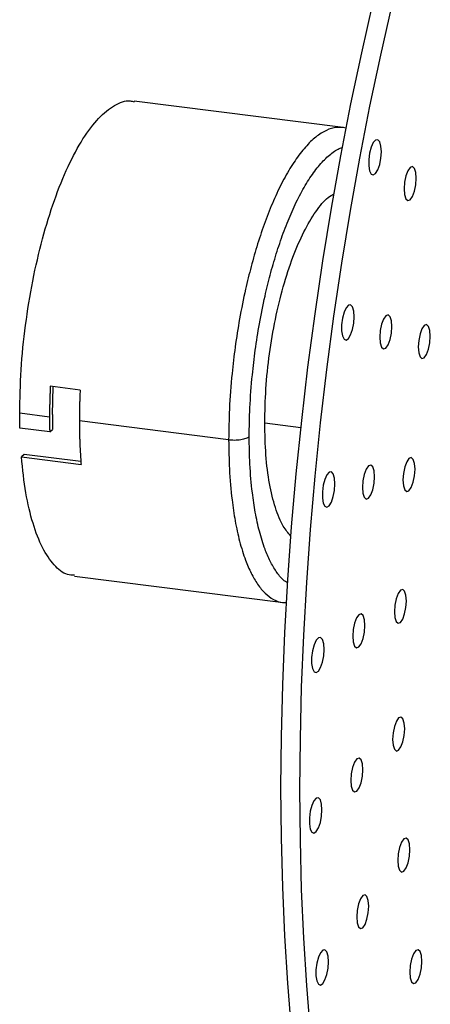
# Paper-space layout '_Dimétrica' of a CAD drawing. Header units: inches. Extents: x -0.7 to 4.9, y -6.4 to 5.3.
# Tile 2 of 9: x -0.7 to 1.3, y -3.5 to 1.4. Entities that reach past the tile are written whole.
import ezdxf

# ---------------------------------------------------------------- set-up
doc = ezdxf.new("R2010")
doc.units = ezdxf.units.IN
doc.header["$MEASUREMENT"] = 0

psp = doc.layouts.new('_Dimétrica')

# ---------------------------------------------------------------- linework, layer by layer
at = {"color": 7, "linetype": 'Continuous', "lineweight": 25}
for p, q in [((0.895, 0.8449), (-0.1362, 0.9748)), ((0.9085, 0.8411), (0.8955, 0.8449)), ((-0.4031, -0.4506), (-0.5504, -0.4321)), ((-0.5402, -0.5715), (-0.5367, -0.4338)), ((-0.5541, -0.5838), (-0.7014, -0.5653)), ((0.3298, -0.6952), (-0.4068, -0.6024)), ((0.5078, -0.6124), (0.6862, -0.6349)), ((-0.5532, -0.6572), (-0.7005, -0.6387)), ((-0.5532, -0.6572), (-0.5392, -0.6449)), ((-0.6787, -0.768), (-0.693, -0.7805)), ((-0.3992, -0.8032), (-0.6787, -0.768)), ((-0.693, -0.7805), (-0.3983, -0.8177)), ((-0.4315, -1.3688), (0.5997, -1.4987)), ((0.5992, -1.4987), (0.615, -1.4986))]:
    psp.add_line(p, q, dxfattribs=at)
at = {"color": 7, "linetype": 'Continuous', "lineweight": 25, "flags": 128}
for points in [[(1.0418, 1.462), (0.985, 1.2132), (0.9317, 0.9607), (0.8818, 0.7052), (0.8356, 0.4472), (0.793, 0.187), (0.7543, -0.0746), (0.7194, -0.3372), (0.6885, -0.6004), (0.6615, -0.8634), (0.6386, -1.1259), (0.6198, -1.3872), (0.6052, -1.6469), (0.5947, -1.9044), (0.5884, -2.1592), (0.5863, -2.4109), (0.5884, -2.6588), (0.5947, -2.9025), (0.6052, -3.1415), (0.6198, -3.3753), (0.6386, -3.6035)], [(1.1353, 1.4502), (1.0786, 1.2014), (1.0252, 0.9489), (0.9754, 0.6934), (0.9291, 0.4354), (0.8866, 0.1753), (0.8478, -0.0864), (0.813, -0.349), (0.782, -0.6121), (0.7551, -0.8752), (0.7322, -1.1376), (0.7134, -1.399), (0.6987, -1.6587), (0.6882, -1.9162), (0.6819, -2.171), (0.6798, -2.4226), (0.6819, -2.6706), (0.6882, -2.9143), (0.6987, -3.1533), (0.7134, -3.3871), (0.7322, -3.6153)], [(1.0832, 0.7249), (1.0811, 0.7531), (1.0751, 0.7737), (1.066, 0.784), (1.055, 0.7826), (1.0436, 0.7698), (1.0334, 0.7472), (1.0256, 0.7178), (1.0215, 0.6858), (1.0215, 0.6553), (1.0256, 0.6305), (1.0334, 0.6148), (1.0436, 0.6102), (1.055, 0.6174), (1.066, 0.6355), (1.0751, 0.6619), (1.0811, 0.6931), (1.0832, 0.7249)], [(1.2556, 0.5944), (1.2533, 0.6228), (1.2468, 0.6429), (1.2372, 0.6516), (1.2257, 0.6476), (1.2143, 0.6315), (1.2046, 0.6057), (1.1982, 0.5742), (1.1959, 0.5417), (1.1982, 0.5133), (1.2046, 0.4932), (1.2143, 0.4845), (1.2257, 0.4885), (1.2372, 0.5046), (1.2468, 0.5304), (1.2533, 0.5619), (1.2556, 0.5944)], [(0.9491, -0.0892), (0.947, -0.0611), (0.9409, -0.0405), (0.9318, -0.0301), (0.9208, -0.0315), (0.9094, -0.0443), (0.8992, -0.067), (0.8915, -0.0963), (0.8874, -0.1284), (0.8874, -0.1588), (0.8915, -0.1836), (0.8992, -0.1994), (0.9094, -0.2039), (0.9208, -0.1967), (0.9318, -0.1787), (0.9409, -0.1522), (0.947, -0.121), (0.9491, -0.0892)], [(1.135, -0.1374), (1.1327, -0.1089), (1.1263, -0.0888), (1.1166, -0.0801), (1.1052, -0.0841), (1.0937, -0.1003), (1.0841, -0.126), (1.0776, -0.1575), (1.0753, -0.19), (1.0776, -0.2184), (1.0841, -0.2385), (1.0937, -0.2472), (1.1052, -0.2432), (1.1166, -0.2271), (1.1263, -0.2013), (1.1327, -0.1698), (1.135, -0.1374)], [(1.3249, -0.1851), (1.3226, -0.1567), (1.3162, -0.1365), (1.3065, -0.1278), (1.2951, -0.1319), (1.2837, -0.148), (1.274, -0.1738), (1.2675, -0.2053), (1.2652, -0.2377), (1.2675, -0.2661), (1.274, -0.2863), (1.2837, -0.295), (1.2951, -0.2909), (1.3065, -0.2748), (1.3162, -0.249), (1.3226, -0.2175), (1.3249, -0.1851)], [(1.0499, -0.878), (1.0476, -0.8496), (1.0411, -0.8295), (1.0314, -0.8207), (1.02, -0.8248), (1.0086, -0.8409), (0.9989, -0.8667), (0.9925, -0.8982), (0.9902, -0.9306), (0.9925, -0.9591), (0.9989, -0.9792), (1.0086, -0.9879), (1.02, -0.9839), (1.0314, -0.9677), (1.0411, -0.942), (1.0476, -0.9104), (1.0499, -0.878)], [(1.2495, -0.8411), (1.2472, -0.8127), (1.2408, -0.7926), (1.2311, -0.7839), (1.2197, -0.7879), (1.2082, -0.804), (1.1986, -0.8298), (1.1921, -0.8613), (1.1898, -0.8937), (1.1921, -0.9222), (1.1986, -0.9423), (1.2082, -0.951), (1.2197, -0.947), (1.2311, -0.9308), (1.2408, -0.9051), (1.2472, -0.8736), (1.2495, -0.8411)], [(0.8543, -0.9132), (0.8522, -0.8851), (0.8462, -0.8645), (0.8371, -0.8542), (0.8261, -0.8555), (0.8147, -0.8684), (0.8045, -0.891), (0.7968, -0.9203), (0.7926, -0.9524), (0.7926, -0.9829), (0.7968, -1.0077), (0.8045, -1.0234), (0.8147, -1.028), (0.8261, -1.0207), (0.8371, -1.0027), (0.8462, -0.9763), (0.8522, -0.9451), (0.8543, -0.9132)], [(1.2071, -1.491), (1.2048, -1.4626), (1.1983, -1.4425), (1.1886, -1.4338), (1.1772, -1.4378), (1.1658, -1.4539), (1.1561, -1.4797), (1.1497, -1.5112), (1.1474, -1.5437), (1.1497, -1.5721), (1.1561, -1.5922), (1.1658, -1.6009), (1.1772, -1.5969), (1.1886, -1.5808), (1.1983, -1.555), (1.2048, -1.5235), (1.2071, -1.491)], [(1.002, -1.6117), (0.9997, -1.5833), (0.9932, -1.5632), (0.9835, -1.5545), (0.9721, -1.5585), (0.9607, -1.5746), (0.951, -1.6004), (0.9446, -1.6319), (0.9423, -1.6644), (0.9446, -1.6928), (0.951, -1.7129), (0.9607, -1.7216), (0.9721, -1.7176), (0.9835, -1.7015), (0.9932, -1.6757), (0.9997, -1.6442), (1.002, -1.6117)], [(0.801, -1.7296), (0.7989, -1.7015), (0.7929, -1.6809), (0.7838, -1.6706), (0.7728, -1.6719), (0.7614, -1.6848), (0.7512, -1.7074), (0.7435, -1.7367), (0.7393, -1.7688), (0.7393, -1.7993), (0.7435, -1.824), (0.7512, -1.8398), (0.7614, -1.8443), (0.7728, -1.8371), (0.7838, -1.8191), (0.7929, -1.7927), (0.7989, -1.7614), (0.801, -1.7296)], [(1.1985, -2.121), (1.1963, -2.0926), (1.1898, -2.0725), (1.1801, -2.0638), (1.1687, -2.0678), (1.1573, -2.0839), (1.1476, -2.1097), (1.1411, -2.1412), (1.1389, -2.1736), (1.1411, -2.2021), (1.1476, -2.2222), (1.1573, -2.2309), (1.1687, -2.2269), (1.1801, -2.2107), (1.1898, -2.185), (1.1963, -2.1535), (1.1985, -2.121)], [(0.9923, -2.323), (0.9901, -2.2945), (0.9836, -2.2744), (0.9739, -2.2657), (0.9625, -2.2697), (0.9511, -2.2858), (0.9414, -2.3116), (0.9349, -2.3431), (0.9327, -2.3756), (0.9349, -2.404), (0.9414, -2.4241), (0.9511, -2.4328), (0.9625, -2.4288), (0.9739, -2.4127), (0.9836, -2.3869), (0.9901, -2.3554), (0.9923, -2.323)], [(0.7903, -2.5209), (0.7882, -2.4928), (0.7822, -2.4722), (0.7731, -2.4619), (0.7621, -2.4632), (0.7507, -2.4761), (0.7405, -2.4987), (0.7328, -2.528), (0.7286, -2.5601), (0.7286, -2.5906), (0.7328, -2.6154), (0.7405, -2.6311), (0.7507, -2.6357), (0.7621, -2.6284), (0.7731, -2.6104), (0.7822, -2.584), (0.7882, -2.5528), (0.7903, -2.5209)], [(1.2241, -2.7176), (1.2218, -2.6892), (1.2153, -2.6691), (1.2057, -2.6604), (1.1942, -2.6644), (1.1828, -2.6805), (1.1732, -2.7063), (1.1667, -2.7378), (1.1644, -2.7702), (1.1667, -2.7987), (1.1732, -2.8188), (1.1828, -2.8275), (1.1942, -2.8235), (1.2057, -2.8073), (1.2153, -2.7816), (1.2218, -2.7501), (1.2241, -2.7176)], [(1.0212, -2.9965), (1.0189, -2.9681), (1.0124, -2.948), (1.0028, -2.9393), (0.9913, -2.9433), (0.9799, -2.9594), (0.9702, -2.9852), (0.9638, -3.0167), (0.9615, -3.0491), (0.9638, -3.0776), (0.9702, -3.0977), (0.9799, -3.1064), (0.9913, -3.1024), (1.0028, -3.0862), (1.0124, -3.0605), (1.0189, -3.029), (1.0212, -2.9965)], [(0.8224, -3.2703), (0.8203, -3.2422), (0.8143, -3.2216), (0.8052, -3.2113), (0.7942, -3.2126), (0.7828, -3.2255), (0.7725, -3.2481), (0.7648, -3.2774), (0.7607, -3.3095), (0.7607, -3.34), (0.7648, -3.3648), (0.7725, -3.3805), (0.7828, -3.3851), (0.7942, -3.3778), (0.8052, -3.3598), (0.8143, -3.3334), (0.8203, -3.3022), (0.8224, -3.2703)], [(1.2832, -3.2681), (1.2809, -3.2397), (1.2744, -3.2196), (1.2647, -3.2109), (1.2533, -3.2149), (1.2419, -3.231), (1.2322, -3.2568), (1.2258, -3.2883), (1.2235, -3.3207), (1.2258, -3.3492), (1.2322, -3.3693), (1.2419, -3.378), (1.2533, -3.374), (1.2647, -3.3579), (1.2744, -3.3321), (1.2809, -3.3006), (1.2832, -3.2681)]]:
    psp.add_lwpolyline(points, dxfattribs=at)
at = {"color": 7, "linetype": 'Continuous', "lineweight": 25}
for points, knots in [([(-0.7014, -0.5653), (-0.7, -0.4942), (-0.6971, -0.3522), (-0.6743, -0.1301), (-0.6389, 0.0887), (-0.5906, 0.2976), (-0.5316, 0.489), (-0.4638, 0.6564), (-0.3897, 0.7934), (-0.3118, 0.8964), (-0.2333, 0.9577), (-0.1739, 0.9823), (-0.1434, 0.9728), (-0.1368, 0.9707)], [0, 0, 0, 0, 0.097298, 0.194596, 0.291895, 0.389193, 0.486491, 0.583789, 0.681088, 0.778386, 0.875684, 0.972982, 1, 1, 1, 1]), ([(0.8961, 0.8443), (0.8809, 0.845), (0.8494, 0.8465), (0.7993, 0.8265), (0.7474, 0.7896), (0.6954, 0.735), (0.6446, 0.6646), (0.5961, 0.5805), (0.5508, 0.4852), (0.5095, 0.3816), (0.4727, 0.2726), (0.4406, 0.161), (0.4103, 0.0377), (0.3835, -0.0953), (0.3615, -0.2349), (0.3439, -0.3842), (0.332, -0.5385), (0.3305, -0.6451), (0.3298, -0.6952)], [0, 0, 0, 0, 0.059696, 0.123712, 0.188225, 0.252739, 0.316754, 0.379796, 0.441431, 0.501286, 0.559055, 0.614505, 0.667472, 0.734059, 0.796001, 0.85337, 0.931204, 1, 1, 1, 1]), ([(0.4313, -0.6799), (0.4319, -0.6332), (0.4334, -0.5336), (0.4444, -0.3896), (0.4609, -0.2503), (0.4814, -0.12), (0.5065, 0.0041), (0.5347, 0.1192), (0.5647, 0.2234), (0.599, 0.3251), (0.6376, 0.4218), (0.6798, 0.5107), (0.7251, 0.5892), (0.7725, 0.6551), (0.821, 0.7052), (0.8605, 0.7358), (0.8832, 0.7433), (0.8901, 0.7456)], [0, 0, 0, 0, 0.076099, 0.162196, 0.225655, 0.294173, 0.367828, 0.426419, 0.487755, 0.551657, 0.617866, 0.686044, 0.755779, 0.82659, 0.897952, 0.969315, 1, 1, 1, 1]), ([(0.5078, -0.6124), (0.509, -0.5567), (0.5113, -0.4453), (0.5299, -0.2712), (0.5589, -0.1004), (0.5981, 0.0616), (0.6459, 0.2082), (0.7004, 0.3343), (0.7595, 0.4328), (0.8102, 0.4952), (0.8401, 0.5115), (0.8496, 0.5167)], [0, 0, 0, 0, 0.118083, 0.236166, 0.354249, 0.472332, 0.590415, 0.708498, 0.826581, 0.944664, 1, 1, 1, 1]), ([(-0.5504, -0.4321), (-0.5507, -0.4394), (-0.5514, -0.4541), (-0.5522, -0.476), (-0.5529, -0.4978), (-0.5534, -0.5194), (-0.5538, -0.541), (-0.554, -0.5625), (-0.5541, -0.5767), (-0.5541, -0.5838)], [0, 0, 0, 0, 0.142988, 0.285845, 0.428624, 0.571376, 0.714155, 0.857012, 1, 1, 1, 1]), ([(-0.4031, -0.4506), (-0.4034, -0.458), (-0.4041, -0.4726), (-0.4049, -0.4945), (-0.4056, -0.5163), (-0.4061, -0.538), (-0.4065, -0.5596), (-0.4067, -0.5811), (-0.4068, -0.5953), (-0.4068, -0.6024)], [0, 0, 0, 0, 0.142988, 0.285845, 0.428624, 0.571376, 0.714155, 0.857012, 1, 1, 1, 1]), ([(-0.5541, -0.5838), (-0.5541, -0.59), (-0.5541, -0.6024), (-0.5539, -0.6208), (-0.5536, -0.6391), (-0.5533, -0.6512), (-0.5532, -0.6572)], [0, 0, 0, 0, 0.250035, 0.5, 0.749965, 1, 1, 1, 1]), ([(-0.4068, -0.6024), (-0.4068, -0.6086), (-0.4067, -0.621), (-0.4066, -0.6396), (-0.4063, -0.658), (-0.4059, -0.6763), (-0.4053, -0.6944), (-0.4045, -0.7185), (-0.4031, -0.7482), (-0.401, -0.7833), (-0.3992, -0.8062), (-0.3983, -0.8177)], [0, 0, 0, 0, 0.0833739, 0.1667009, 0.2500044, 0.3333079, 0.4166349, 0.5000088, 0.6667039, 0.833305, 1, 1, 1, 1]), ([(0.6365, -1.1704), (0.6238, -1.1558), (0.5948, -1.1224), (0.559, -1.0337), (0.5299, -0.9147), (0.5113, -0.7732), (0.509, -0.666), (0.5078, -0.6124)], [0, 0, 0, 0, 0.163056, 0.372292, 0.581528, 0.790764, 1, 1, 1, 1]), ([(0.3298, -0.6952), (0.3384, -0.6963), (0.3484, -0.6969), (0.3693, -0.6968), (0.3801, -0.696), (0.3999, -0.6931), (0.4088, -0.6909), (0.4229, -0.6857), (0.428, -0.6828), (0.4313, -0.6799)], [0, 0, 0, 0, 0.25, 0.25, 0.5, 0.5, 0.75, 0.75, 1, 1, 1, 1]), ([(0.3298, -0.6952), (0.3305, -0.744), (0.332, -0.8479), (0.3439, -0.9813), (0.3615, -1.0995), (0.3835, -1.2002), (0.4103, -1.2859), (0.4406, -1.3559), (0.4727, -1.4108), (0.5095, -1.4552), (0.5509, -1.4845), (0.5813, -1.4988), (0.5983, -1.4982), (0.5993, -1.4981)], [0, 0, 0, 0, 0.110169, 0.234811, 0.32668, 0.425874, 0.532504, 0.617326, 0.706122, 0.798632, 0.894482, 0.993184, 1, 1, 1, 1]), ([(0.6203, -1.4021), (0.6131, -1.3972), (0.5935, -1.3838), (0.5647, -1.3475), (0.5346, -1.2967), (0.5065, -1.2312), (0.4814, -1.1513), (0.4609, -1.0572), (0.4444, -0.947), (0.4334, -0.8225), (0.4319, -0.7254), (0.4313, -0.6799)], [0, 0, 0, 0, 0.061942, 0.170603, 0.274901, 0.374531, 0.499777, 0.616288, 0.724196, 0.870598, 1, 1, 1, 1]), ([(-0.4308, -1.3639), (-0.4426, -1.3634), (-0.4785, -1.362), (-0.5325, -1.3171), (-0.5904, -1.2332), (-0.6374, -1.1119), (-0.6736, -0.9618), (-0.6865, -0.841), (-0.693, -0.7805)], [0, 0, 0, 0, 0.08853, 0.270824, 0.453118, 0.635412, 0.817706, 1, 1, 1, 1])]:
    psp.add_open_spline(points, degree=3, knots=knots, dxfattribs=at)
for points in [[(-0.7005, -0.6387), (-0.7011, -0.6145), (-0.7014, -0.5901), (-0.7014, -0.5653)], [(-0.5402, -0.5715), (-0.5402, -0.5964), (-0.5399, -0.6207), (-0.5392, -0.6449)]]:
    psp.add_open_spline(points, degree=3, dxfattribs=at)

doc.saveas('drawing.dxf')
